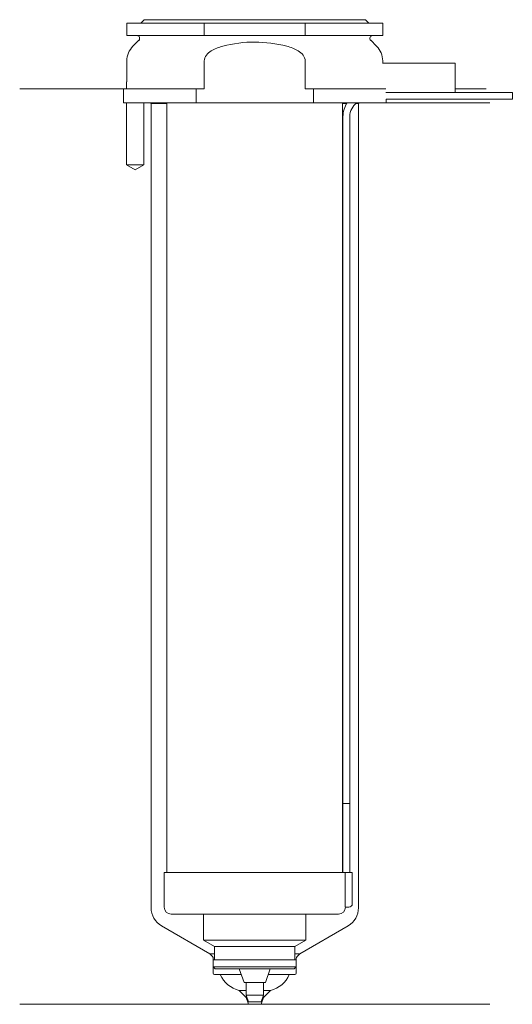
# Model space of a CAD drawing. Header units: millimetres. Extents: x 24 to 95, y 142 to 284.
import ezdxf

# ---------------------------------------------------------------- set-up
doc = ezdxf.new("R2010")
doc.units = ezdxf.units.MM
for name, color, linetype, true_color in [('201', 7, 'Continuous', 0xffffff), ('30', 7, 'Continuous', 0xffffff), ('32', 7, 'Continuous', 0xffffff)]:
    doc.layers.add(name, color=color, linetype=linetype, true_color=true_color)

msp = doc.modelspace()

# ---------------------------------------------------------------- linework, layer by layer
at = {"layer": '201', "color": 113, "linetype": 'Continuous', "lineweight": 18}
for p, q in [((38.53, 274.31), (23.53, 274.31)), ((38.53, 274.31), (38.53, 272.31)), ((86.53, 274.31), (90.99, 274.31)), ((38.98, 272.31), (38.98, 263.31)), ((41.48, 263.31), (41.48, 272.31)), ((42.43, 272.31), (42.53, 272.21)), ((42.53, 272.21), (42.53, 155.91)), ((42.53, 272.21), (44.83, 272.21)), ((70.23, 272.21), (70.84, 272.21)), ((72.15, 272.21), (72.53, 272.21)), ((72.53, 272.21), (72.63, 272.31)), ((72.53, 155.91), (72.53, 272.21)), ((76.53, 272.31), (91.53, 272.31)), ((38.98, 263.31), (40.23, 262.59)), ((40.23, 262.59), (41.48, 263.31)), ((51.02, 149.27), (44.03, 153.31)), ((71.03, 153.31), (64.03, 149.27)), ((51.4, 148.89), (51.02, 149.27)), ((51.02, 149.27), (51.72, 149.27)), ((51.52, 146.47), (51.52, 148.6)), ((63.33, 149.27), (64.03, 149.27)), ((63.53, 148.6), (63.53, 146.47)), ((64.03, 149.27), (63.65, 148.89)), ((52.53, 146.27), (51.72, 146.27)), ((52.53, 146.27), (55.58, 146.27)), ((59.47, 146.27), (62.53, 146.27)), ((63.33, 146.27), (62.53, 146.27)), ((55.26, 143.97), (56.28, 143.97)), ((56.26, 142.97), (55.26, 143.97)), ((58.78, 143.97), (59.79, 143.97)), ((59.79, 143.97), (58.79, 142.97)), ((56.63, 141.97), (56.26, 142.97)), ((56.26, 142.97), (56.39, 142.97)), ((58.79, 142.97), (58.43, 141.97)), ((58.66, 142.97), (58.79, 142.97)), ((56.63, 141.97), (23.53, 141.97)), ((56.63, 141.97), (58.43, 141.97)), ((91.53, 141.97), (58.43, 141.97))]:
    msp.add_line(p, q, dxfattribs=at)
for centre, radius, start, end in [((45.53, 155.91), 3, 180, 240), ((69.53, 155.91), 3, 300, 360), ((51.12, 148.6), 0.4, 0, 45), ((63.93, 148.6), 0.4, 135, 180), ((51.72, 146.47), 0.2, 180, 270), ((56.2, 147.86), 4, 203.4104, 256.4865), ((58.85, 147.86), 4, 283.5135, 336.5896), ((63.33, 146.47), 0.2, 270, 0)]:
    msp.add_arc(centre, radius, start, end, dxfattribs=at)
at = {"layer": '30', "color": 113, "linetype": 'Continuous', "lineweight": 18}
for p, q in [((39.03, 283.81), (50.23, 283.81)), ((39.03, 283.81), (39.03, 282.01)), ((41.53, 284.31), (41.03, 283.81)), ((73.53, 284.31), (41.53, 284.31)), ((50.23, 283.81), (64.82, 283.81)), ((50.23, 282.01), (50.23, 283.81)), ((64.82, 283.81), (64.82, 282.01)), ((76.03, 283.81), (64.82, 283.81)), ((74.03, 283.81), (73.53, 284.31)), ((76.03, 282.01), (76.03, 283.81)), ((50.23, 282.01), (39.03, 282.01)), ((56.22, 282.01), (50.23, 282.01)), ((64.82, 282.01), (58.83, 282.01)), ((76.03, 282.01), (64.82, 282.01)), ((40.76, 281.33), (39.9, 280.48)), ((75.15, 280.48), (74.29, 281.33)), ((39.03, 278.35), (39.03, 275.31)), ((50.23, 274.31), (50.23, 278.35)), ((64.82, 278.35), (64.82, 274.31)), ((76.03, 278.01), (76.03, 278.35)), ((38.98, 275.31), (39.03, 275.31)), ((38.98, 275.31), (38.98, 274.31)), ((38.53, 274.31), (49.04, 274.31)), ((38.53, 274.31), (38.53, 272.31)), ((49.04, 274.31), (50.23, 274.31)), ((49.04, 272.31), (49.04, 274.31)), ((64.82, 274.31), (66.01, 274.31)), ((66.01, 274.31), (66.01, 272.31)), ((76.48, 274.31), (66.01, 274.31)), ((94.78, 273.81), (86.53, 273.81)), ((94.78, 273.81), (94.78, 272.81)), ((49.04, 272.31), (38.53, 272.31)), ((38.98, 272.31), (38.98, 263.31)), ((41.48, 263.31), (41.48, 272.31)), ((44.83, 272.31), (44.83, 161.01)), ((66.01, 272.31), (49.04, 272.31)), ((76.53, 272.31), (66.01, 272.31)), ((70.23, 161.01), (70.23, 272.31)), ((76.53, 272.31), (76.53, 272.81)), ((76.53, 272.81), (94.78, 272.81)), ((70.28, 270.31), (70.28, 171.01)), ((71.28, 171.01), (71.28, 270.31)), ((38.98, 263.31), (41.48, 263.31)), ((70.28, 171.01), (71.28, 171.01)), ((70.28, 171.01), (71.28, 171.01)), ((70.28, 171.01), (70.28, 161.01)), ((71.28, 161.01), (71.28, 171.01)), ((44.43, 161.01), (70.6, 161.01)), ((44.43, 161.01), (44.43, 156.01)), ((70.6, 161.01), (71.63, 161.01)), ((70.6, 161.01), (70.6, 156.51)), ((71.63, 156.51), (71.63, 161.01)), ((71.13, 156.01), (70.62, 156.01)), ((69.63, 155.01), (45.43, 155.01)), ((50.13, 155.01), (50.13, 151.23)), ((64.93, 151.23), (64.93, 155.01)), ((50.13, 151.23), (64.93, 151.23)), ((50.13, 151.23), (51.72, 150.31)), ((63.33, 150.31), (64.93, 151.23)), ((51.72, 150.31), (63.33, 150.31)), ((51.72, 150.31), (51.72, 148.41)), ((63.33, 148.41), (63.33, 150.31)), ((51.52, 148.41), (63.53, 148.41)), ((51.52, 148.41), (51.52, 147.41)), ((63.53, 147.41), (63.53, 148.41)), ((63.53, 147.41), (51.52, 147.41)), ((51.52, 147.41), (51.82, 147.11)), ((63.23, 147.11), (51.82, 147.11)), ((55.29, 147.11), (55.98, 145.11)), ((59.08, 145.11), (59.76, 147.11)), ((63.23, 147.11), (63.53, 147.41)), ((55.98, 145.11), (59.08, 145.11)), ((56.28, 145.11), (56.28, 143.27)), ((58.78, 143.27), (58.78, 145.11)), ((56.28, 143.27), (58.78, 143.27)), ((56.28, 143.27), (56.63, 142.31)), ((58.43, 142.31), (58.78, 143.27)), ((56.63, 142.31), (58.43, 142.31))]:
    msp.add_line(p, q, dxfattribs=at)
for centre, radius, start, end in [((40.48, 281.61), 0.4, 315, 90), ((74.58, 281.61), 0.4, 90, 225), ((42.03, 278.35), 3, 135, 180), ((73.03, 278.35), 3, 0, 45), ((73.78, 270.31), 3.5, 145.1489, 180), ((73.78, 270.31), 2.5, 126.8705, 180), ((45.43, 156.01), 1, 180, 270), ((69.63, 156.01), 1, 270, 0), ((71.13, 156.51), 0.5, 270, 0)]:
    msp.add_arc(centre, radius, start, end, dxfattribs=at)
for points, knots in [([(56.22, 282.01), (56.65, 282.01), (57.08, 282.01), (57.94, 282.01), (58.39, 282.01), (58.83, 282.01)], [0, 0, 0, 0, 0.5, 0.5, 1, 1, 1, 1]), ([(50.23, 278.35), (50.23, 278.96), (50.71, 279.47), (51.73, 280.12), (52.31, 280.32), (52.89, 280.48)], [0, 0, 0, 0, 0.5, 0.5, 1, 1, 1, 1]), ([(62.16, 280.48), (62.75, 280.32), (63.31, 280.12), (64.34, 279.47), (64.82, 278.97), (64.82, 278.35)], [0, 0, 0, 0, 0.5, 0.5, 1, 1, 1, 1]), ([(70.6, 156.51), (70.6, 156.46), (70.6, 156.4), (70.6, 156.3), (70.6, 156.25), (70.61, 156.16), (70.61, 156.12), (70.61, 156.06), (70.62, 156.04), (70.62, 156.02), (70.62, 156.01), (70.62, 156.01)], [0, 0, 0, 0, 0.208202, 0.208202, 0.416635, 0.416635, 0.625338, 0.625338, 0.835614, 0.835614, 1, 1, 1, 1])]:
    msp.add_open_spline(points, degree=3, knots=knots, dxfattribs=at)
msp.add_open_spline([(52.89, 280.48), (55.93, 281.28), (59.15, 281.27), (62.16, 280.48)], degree=3, dxfattribs=at)
at = {"layer": '32', "color": 113, "linetype": 'Continuous', "lineweight": 18}
for p, q in [((86.53, 278.01), (75.98, 278.01)), ((86.53, 273.81), (86.53, 278.01)), ((86.53, 273.81), (76.48, 273.81))]:
    msp.add_line(p, q, dxfattribs=at)

doc.saveas('drawing.dxf')
